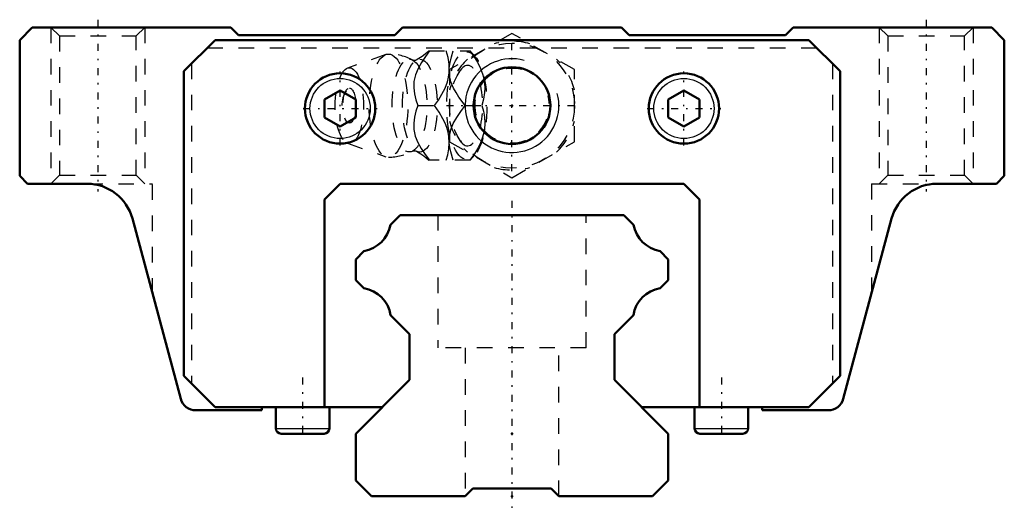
# Model space of a CAD drawing. Header units: millimetres. Extents: x -31.5 to 31.5, y -0.9 to 30.5.
import ezdxf

# ---------------------------------------------------------------- set-up
doc = ezdxf.new("R2010")
doc.units = ezdxf.units.MM
doc.linetypes.add('Center', pattern=[1.5, 0.45, -0.5, 0.05, -0.5])
doc.linetypes.add('Dashed', pattern=[2, 1, -1])
for name, color, linetype, lineweight in [('2d ConnectionPoints', 7, 'Continuous', 50), ('AM_0', 7, 'Continuous', 50), ('AM_4', 3, 'Continuous', 25), ('AM_5', 3, 'Continuous', 25), ('AM_7', 7, 'Center', 25), ('AM_9', 6, 'Dashed', 25)]:
    doc.layers.add(name, color=color, linetype=linetype, lineweight=lineweight)

# ---------------------------------------------------------------- blocks, each defined once
blk = doc.blocks.new('1_3o0dpidp0pmr4qz1393a038nb________0_in_HSR20M1LA1SS160LG200BM6F340001_2')
at = {"layer": 'AM_5', "linetype": 'Dashed'}
blk.add_arc((0, 25), 2.386, 75, 15, dxfattribs=at)
at = {"layer": 'AM_7'}
for p, q in [((0, 20.8), (0, 29.2)), ((-4.2, 25), (4.2, 25))]:
    blk.add_line(p, q, dxfattribs=at)
at = {"layer": 'AM_9'}
for p, q in [((0, 29.619), (-4, 27.309)), ((4, 27.309), (0, 29.619)), ((-5.317, 28.5), (-2.667, 28.5)), ((-2.371, 28.151), (-2.667, 28.5)), ((-8.065, 28.271), (-10.522, 27.403)), ((-4, 27.309), (-4, 22.691)), ((4, 22.691), (4, 27.309)), ((-6.03, 25), (-4.96, 25)), ((-3.002, 25), (-1.932, 25)), ((-4, 22.691), (0, 20.381)), ((0, 20.381), (4, 22.691)), ((-10.522, 22.597), (-8.065, 21.729)), ((-2.667, 21.5), (-5.317, 21.5)), ((-2.667, 21.5), (-2.371, 21.849))]:
    blk.add_line(p, q, dxfattribs=at)
for points in [[(-5.273, 28.5), (-5.544, 28.136), (-5.795, 27.763), (-6.013, 27.378), (-6.18, 26.969), (-6.273, 26.554), (-6.286, 26.146), (-6.236, 25.75), (-6.145, 25.371), (-6.03, 25)], [(-5.314, 28.503), (-5.41, 28.415), (-5.564, 28.285), (-5.744, 28.149), (-5.951, 28.012), (-6.13, 27.906)], [(-4.96, 25), (-4.706, 25.359), (-4.479, 25.729), (-4.283, 26.125), (-4.136, 26.53), (-4.067, 26.811), (-4.026, 27.091), (-4.013, 27.378), (-4.026, 27.66), (-4.092, 28.086), (-4.203, 28.5)], [(-4.014, 27.369), (-3.965, 27.75), (-3.874, 28.129), (-3.759, 28.5)], [(-2.689, 28.5), (-2.435, 28.141), (-2.208, 27.771), (-2.012, 27.375), (-1.865, 26.97), (-1.796, 26.689), (-1.755, 26.409), (-1.742, 26.122), (-1.755, 25.84), (-1.821, 25.414), (-1.932, 25)], [(-6.128, 27.908), (-6.141, 27.902), (-6.175, 27.891), (-6.227, 27.885), (-6.292, 27.89), (-6.328, 27.901), (-6.342, 27.907)], [(-4.001, 26.936), (-4.002, 26.946), (-4.016, 27.333)], [(-3.002, 25), (-3.399, 25.546), (-3.581, 25.83), (-3.742, 26.122), (-3.908, 26.525), (-4.001, 26.936)], [(-6.03, 25), (-6.143, 24.636), (-6.234, 24.263), (-6.285, 23.878), (-6.275, 23.469), (-6.188, 23.054), (-6.024, 22.646), (-5.803, 22.25), (-5.548, 21.871), (-5.273, 21.5)], [(-4.203, 21.5), (-4.104, 21.859), (-4.038, 22.229), (-4.013, 22.625), (-4.04, 23.03), (-4.093, 23.311), (-4.174, 23.591), (-4.284, 23.878), (-4.419, 24.16), (-4.669, 24.586), (-4.96, 25)], [(-4.003, 23.052), (-3.917, 23.446), (-3.756, 23.851), (-3.532, 24.25), (-3.277, 24.629), (-3.002, 25)], [(-1.932, 25), (-1.833, 24.641), (-1.767, 24.271), (-1.742, 23.875), (-1.77, 23.47), (-1.822, 23.189), (-1.903, 22.909), (-2.013, 22.622), (-2.148, 22.34), (-2.398, 21.914), (-2.689, 21.5)], [(-4.014, 22.634), (-4.006, 23.025), (-4.003, 23.052)], [(-6.342, 22.093), (-6.338, 22.095), (-6.312, 22.105), (-6.267, 22.114), (-6.206, 22.114), (-6.158, 22.105), (-6.133, 22.095), (-6.128, 22.092)], [(-6.13, 22.093), (-6.037, 22.04), (-5.83, 21.909), (-5.645, 21.778), (-5.485, 21.65), (-5.347, 21.528), (-5.312, 21.495)], [(-3.759, 21.5), (-3.92, 22.046), (-3.979, 22.33), (-4.013, 22.618)]]:
    blk.add_lwpolyline(points, dxfattribs=at)
blk.add_circle((0, 25), 4, dxfattribs=at)
for centre, radius, start, end in [((0, 25), 4.12, 73.86243, 106.13757), ((-7.903, 25), 3.3, 61.76048, 90), ((0, 25), 4.12, 133.86243, 166.13757), ((0, 25), 4.12, 13.86243, 46.13757), ((-9.071, 25), 1.82, 148.36971, 211.63029), ((0, 25), 4.12, 193.86243, 226.13757), ((0, 25), 4.12, 313.86243, 346.13757), ((-7.903, 25), 3.3, 270, 298.23952), ((0, 25), 4.12, 253.86243, 286.13757)]:
    blk.add_arc(centre, radius, start, end, dxfattribs=at)
for centre, major_axis in [((-2.893, 25), (0, 3.445)), ((-7.903, 25), (0, 3.3)), ((-6.561, 25), (0, 2.965)), ((-5.9, 25), (0, 2.971)), ((-10.403, 25), (0, 2.424)), ((-10.403, 25), (0, 1.117))]:
    blk.add_ellipse(centre, major_axis=major_axis, ratio=0.374607, dxfattribs=at)
blk.add_ellipse((-2.841, 25), major_axis=(0, -2.572), ratio=0.374607, start_param=5.781061, end_param=9.926902, dxfattribs=at)
blk = doc.blocks.new('2_HSR20M1LASSB_M6F1_Slider_0_in_HSR20M1LA1SS160LG200BM6F340001_2')
at = {"layer": 'AM_0'}
for p, q in [((-30.7, 30), (-31.5, 29.2)), ((-18, 30), (-30.7, 30)), ((-17.5, 29.5), (-18, 30)), ((-7, 30), (-7.5, 29.5)), ((7, 30), (-7, 30)), ((7.5, 29.5), (7, 30)), ((18, 30), (17.5, 29.5)), ((30.7, 30), (18, 30)), ((31.5, 29.2), (30.7, 30)), ((-31.5, 29.2), (-31.5, 20.5)), ((-21, 27.2), (-19, 29.2)), ((-19, 29.2), (19, 29.2)), ((-7.5, 29.5), (-17.5, 29.5)), ((17.5, 29.5), (7.5, 29.5)), ((19, 29.2), (21, 27.2)), ((31.5, 20.5), (31.5, 29.2)), ((-21, 27.2), (-21, 7.7)), ((21, 7.7), (21, 27.2)), ((-11, 25.972), (-12, 25.394)), ((-10, 25.394), (-11, 25.972)), ((11, 25.972), (10, 25.394)), ((12, 25.394), (11, 25.972)), ((-12, 25.394), (-12, 24.24)), ((-10, 24.24), (-10, 25.394)), ((10, 25.394), (10, 24.24)), ((12, 24.24), (12, 25.394)), ((-12, 24.24), (-11, 23.662)), ((-11, 23.662), (-10, 24.24)), ((10, 24.24), (11, 23.662)), ((11, 23.662), (12, 24.24)), ((-31.5, 20.5), (-31, 20)), ((31, 20), (31.5, 20.5)), ((-31, 20), (-27.188, 20)), ((-11, 20), (-12, 19)), ((11, 20), (-11, 20)), ((12, 19), (11, 20)), ((27.188, 20), (31, 20)), ((-12, 19), (-12, 5.7)), ((12, 5.7), (12, 19)), ((-24.29, 17.776), (-21.2, 6.241)), ((21.2, 6.241), (24.29, 17.776)), ((-19, 5.7), (-21, 7.7)), ((21, 7.7), (19, 5.7)), ((-19, 5.7), (-8.3, 5.7)), ((-16.001, 5.5), (-16.001, 5.7)), ((-15.115, 5.7), (-15.115, 4.343)), ((-11.685, 4.343), (-11.685, 5.7)), ((8.3, 5.7), (19, 5.7)), ((11.685, 5.7), (11.685, 4.343)), ((15.115, 4.343), (15.115, 5.7)), ((16.001, 5.7), (16.001, 5.5)), ((-20.234, 5.5), (-16.001, 5.5)), ((16.001, 5.5), (20.234, 5.5)), ((-14.772, 4), (-12.028, 4)), ((12.028, 4), (14.772, 4))]:
    blk.add_line(p, q, dxfattribs=at)
for centre, radius in [((0, 25), 2.458), ((-11, 24.817), 2.25), ((11, 24.817), 2.25)]:
    blk.add_circle(centre, radius, dxfattribs=at)
for centre, radius, start, end in [((-27.188, 17), 3, 14.99903, 90), ((27.188, 17), 3, 90, 165.00097), ((-20.234, 6.5), 1, 194.99903, 270), ((20.234, 6.5), 1, 270, 345.00097), ((-14.772, 4.343), 0.343, 180, 270), ((-12.028, 4.343), 0.343, 270, 360), ((12.028, 4.343), 0.343, 180, 270), ((14.772, 4.343), 0.343, 270, 360)]:
    blk.add_arc(centre, radius, start, end, dxfattribs=at)
at = {"layer": 'AM_4'}
for p, q in [((-15.115, 4.343), (-11.685, 4.343)), ((11.685, 4.343), (15.115, 4.343))]:
    blk.add_line(p, q, dxfattribs=at)
for centre in [(-11, 24.817), (11, 24.817)]:
    blk.add_circle(centre, 1.925, dxfattribs=at)
at = {"layer": 'AM_5', "linetype": 'Dashed'}
for p, q in [((-29.5, 30), (-29.5, 20)), ((-23.5, 30), (-23.5, 20)), ((23.5, 30), (23.5, 20)), ((29.5, 30), (29.5, 20))]:
    blk.add_line(p, q, dxfattribs=at)
at = {"layer": 'AM_5'}
blk.add_arc((0, 25), 3, 75, 15, dxfattribs=at)
at = {"layer": 'AM_7'}
for p, q in [((-26.5, 30.5), (-26.5, 19.5)), ((26.5, 30.5), (26.5, 19.5)), ((-11, 22.455), (-11, 27.18)), ((11, 22.455), (11, 27.18)), ((-13.362, 24.817), (-8.637, 24.817)), ((8.638, 24.817), (13.363, 24.817)), ((-13.4, 7.601), (-13.4, 3.829)), ((13.4, 7.601), (13.4, 3.829))]:
    blk.add_line(p, q, dxfattribs=at)
at = {"layer": 'AM_9'}
for p, q in [((-29.5, 30), (-28.959, 29.459)), ((-24.041, 29.459), (-23.5, 30)), ((23.5, 30), (24.041, 29.459)), ((28.959, 29.459), (29.5, 30)), ((-28.959, 29.459), (-28.959, 20.541)), ((-28.959, 29.459), (-24.041, 29.459)), ((-24.041, 20.541), (-24.041, 29.459)), ((24.041, 29.459), (24.041, 20.541)), ((24.041, 29.459), (28.959, 29.459)), ((28.959, 20.541), (28.959, 29.459)), ((-19.5, 28.7), (19.5, 28.7)), ((-20.5, 27.7), (-20.5, 7.2)), ((20.5, 27.7), (20.5, 7.2)), ((-28.959, 20.541), (-29.5, 20)), ((-28.959, 20.541), (-24.041, 20.541)), ((-23.5, 20), (-24.041, 20.541)), ((24.041, 20.541), (23.5, 20)), ((24.041, 20.541), (28.959, 20.541)), ((29.5, 20), (28.959, 20.541)), ((-27.188, 20), (-23, 20)), ((-26.5, 19.92), (-26.5, 20)), ((-23, 12.961), (-23, 20)), ((23, 20), (27.188, 20)), ((23, 20), (23, 12.961)), ((26.5, 19.92), (26.5, 20))]:
    blk.add_line(p, q, dxfattribs=at)
blk = doc.blocks.new('3_HSR20M1LA116020_Rail_0_in_HSR20M1LA1SS160LG200BM6F340001_2')
at = {"layer": 'AM_0'}
for p, q in [((-7.16, 18), (-7.784, 17.376)), ((7.16, 18), (-7.16, 18)), ((7.784, 17.376), (7.16, 18)), ((-9.471, 15.689), (-10, 15.16)), ((-10, 15.16), (-10, 13.83)), ((10, 15.16), (9.471, 15.689)), ((10, 13.83), (10, 15.16)), ((-10, 13.83), (-9.484, 13.314)), ((9.484, 13.314), (10, 13.83)), ((-7.767, 11.597), (-6.55, 10.38)), ((6.55, 10.38), (7.767, 11.597)), ((-6.55, 10.38), (-6.55, 7.45)), ((6.55, 7.45), (6.55, 10.38)), ((-6.55, 7.45), (-10, 4)), ((10, 4), (6.55, 7.45)), ((-10, 4), (-10, 1)), ((10, 1), (10, 4)), ((-10, 1), (-9, 0)), ((9, 0), (10, 1)), ((-9, 0), (-3, 0)), ((-3, 0), (-2.5, 0.5)), ((-2.5, 0.5), (2.5, 0.5)), ((2.5, 0.5), (3, 0)), ((3, 0), (9, 0))]:
    blk.add_line(p, q, dxfattribs=at)
for centre, start, end in [((-9.815, 17.72), 279.61034, 350.38966), ((9.815, 17.72), 189.61034, 260.38966), ((-9.802, 11.279), 8.86995, 81.13005), ((9.802, 11.279), 98.86995, 171.13005)]:
    blk.add_arc(centre, 2.06, start, end, dxfattribs=at)
at = {"layer": 'AM_7'}
blk.add_line((0, 18.9), (0, -0.9), dxfattribs=at)
at = {"layer": 'AM_9'}
for p, q in [((-4.75, 18), (-4.75, 9.5)), ((4.75, 9.5), (4.75, 18)), ((4.75, 9.5), (-4.75, 9.5)), ((-3, 9.5), (-3, 0)), ((3, 0), (3, 9.5))]:
    blk.add_line(p, q, dxfattribs=at)

msp = doc.modelspace()

# ---------------------------------------------------------------- linework, layer by layer
at = {"layer": '2d ConnectionPoints'}
for p in [(0, 25), (0, 25), (0, 4), (0, 4), (0, 0), (0, 0)]:
    msp.add_point(p, dxfattribs=at)

# ---------------------------------------------------------------- block references
for name in ['2_HSR20M1LASSB_M6F1_Slider_0_in_HSR20M1LA1SS160LG200BM6F340001_2', '1_3o0dpidp0pmr4qz1393a038nb________0_in_HSR20M1LA1SS160LG200BM6F340001_2', '3_HSR20M1LA116020_Rail_0_in_HSR20M1LA1SS160LG200BM6F340001_2']:
    msp.add_blockref(name, (0, 0))

doc.saveas('drawing.dxf')
